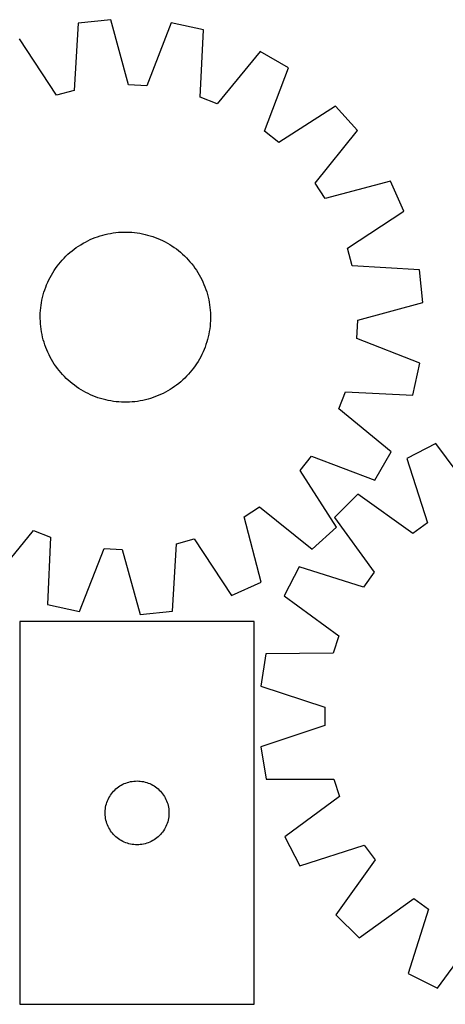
# Model space of a CAD drawing. Header units: millimetres. Extents: x 8 to 1478, y 7 to 473.
# Tile 3 of 5: x 710 to 910, y 10 to 473. Entities that reach past the tile are written whole.
import ezdxf

# ---------------------------------------------------------------- set-up
doc = ezdxf.new("R2010")
doc.units = ezdxf.units.MM
doc.layers.add('CUT', color=7, linetype='CONTINUOUS', true_color=0x000000)

msp = doc.modelspace()

# ---------------------------------------------------------------- linework, layer by layer
at = {"layer": 'CUT'}
for p, q in [((752.535715, 472.959147), (737.233379, 471.356312)), ((760.915188, 442.319969), (752.535715, 472.959147)), ((737.233379, 471.356312), (735.384691, 439.645792)), ((781.034918, 471.455397), (769.477621, 441.868176)), ((796.083607, 468.251101), (781.034918, 471.455397)), ((794.584932, 436.522112), (796.083607, 468.251101)), ((727.101722, 437.429536), (709.664343, 463.979725)), ((822.723275, 458.014212), (802.588678, 433.446494)), ((836.045247, 450.316445), (822.723275, 458.014212)), ((824.815126, 420.6035), (836.045247, 450.316445)), ((769.477621, 441.868176), (760.915188, 442.319969)), ((735.384691, 439.645792), (727.101722, 437.429536)), ((802.588678, 433.446494), (794.584932, 436.522112)), ((858.217704, 432.348475), (831.476722, 415.205119)), ((868.508911, 420.910748), (858.217704, 432.348475)), ((831.476722, 415.205119), (824.815126, 420.6035)), ((848.646627, 396.122355), (868.508911, 420.910748)), ((853.31399, 388.929644), (848.646627, 396.122355)), ((884.043763, 396.970527), (853.31399, 388.929644)), ((890.296831, 382.912444), (884.043763, 396.970527)), ((863.746641, 365.475065), (890.296831, 382.912444)), ((744.056051, 370.0503), (745.223345, 370.515522)), ((745.223345, 370.515522), (746.404676, 370.943848)), ((746.404676, 370.943848), (747.598879, 371.334857)), ((747.598879, 371.334857), (748.804773, 371.688162)), ((748.804773, 371.688162), (750.021171, 372.003414)), ((750.021171, 372.003414), (751.24687, 372.280303)), ((751.24687, 372.280303), (752.480662, 372.518556)), ((752.480662, 372.518556), (753.721329, 372.717936)), ((753.721329, 372.717936), (754.967647, 372.878248)), ((754.967647, 372.878248), (756.218385, 372.999332)), ((756.218385, 372.999332), (757.472309, 373.081071)), ((757.472309, 373.081071), (758.728181, 373.123382)), ((758.728181, 373.123382), (759.984764, 373.126225)), ((759.984764, 373.126225), (761.240815, 373.089596)), ((761.240815, 373.089596), (762.495096, 373.013531)), ((762.495096, 373.013531), (763.746369, 372.898106)), ((763.746369, 372.898106), (764.993399, 372.743435)), ((764.993399, 372.743435), (766.234955, 372.54967)), ((766.234955, 372.54967), (767.469812, 372.317002)), ((767.469812, 372.317002), (768.696752, 372.045661)), ((768.696752, 372.045661), (769.914563, 371.735915)), ((769.914563, 371.735915), (771.122044, 371.388069)), ((771.122044, 371.388069), (772.318003, 371.002468)), ((772.318003, 371.002468), (773.50126, 370.57949)), ((773.50126, 370.57949), (774.670647, 370.119554)), ((735.357839, 365.062816), (736.372765, 365.803716)), ((736.372765, 365.803716), (737.410462, 366.512371)), ((737.410462, 366.512371), (738.469906, 367.188082)), ((738.469906, 367.188082), (739.550052, 367.830181)), ((739.550052, 367.830181), (740.649834, 368.438035)), ((740.649834, 368.438035), (741.768167, 369.011044)), ((741.768167, 369.011044), (742.903946, 369.548642)), ((742.903946, 369.548642), (744.056051, 370.0503)), ((774.670647, 370.119554), (775.82501, 369.623114)), ((775.82501, 369.623114), (776.96321, 369.090659)), ((776.96321, 369.090659), (778.084124, 368.522716)), ((778.084124, 368.522716), (779.186644, 367.919844)), ((779.186644, 367.919844), (780.269684, 367.282638)), ((780.269684, 367.282638), (781.332175, 366.611728)), ((781.332175, 366.611728), (782.373067, 365.907775)), ((782.373067, 365.907775), (783.391334, 365.171474)), ((730.658998, 360.901302), (731.545526, 361.791849)), ((731.545526, 361.791849), (732.459589, 362.654111)), ((732.459589, 362.654111), (733.400286, 363.487236)), ((733.400286, 363.487236), (734.366687, 364.290402)), ((734.366687, 364.290402), (735.357839, 365.062816)), ((783.391334, 365.171474), (784.385971, 364.403552)), ((784.385971, 364.403552), (785.355996, 363.604766)), ((785.355996, 363.604766), (786.300452, 362.775906)), ((786.300452, 362.775906), (787.218407, 361.917788)), ((787.218407, 361.917788), (788.108955, 361.031261)), ((865.962897, 357.192096), (863.746641, 365.475065)), ((726.669012, 356.055962), (727.405313, 357.074229)), ((727.405313, 357.074229), (728.173235, 358.068866)), ((728.173235, 358.068866), (728.97202, 359.038891)), ((728.97202, 359.038891), (729.800881, 359.983347)), ((729.800881, 359.983347), (730.658998, 360.901302)), ((788.108955, 361.031261), (788.971217, 360.117197)), ((788.971217, 360.117197), (789.804342, 359.176501)), ((789.804342, 359.176501), (790.607508, 358.2101)), ((790.607508, 358.2101), (791.379922, 357.218947)), ((791.379922, 357.218947), (792.120822, 356.204022)), ((897.673418, 355.343407), (865.962897, 357.192096)), ((724.054071, 351.767018), (724.656943, 352.869539)), ((724.656943, 352.869539), (725.294149, 353.952579)), ((725.294149, 353.952579), (725.965059, 355.015069)), ((725.965059, 355.015069), (726.669012, 356.055962)), ((792.120822, 356.204022), (792.829477, 355.166325)), ((792.829477, 355.166325), (793.505187, 354.10688)), ((793.505187, 354.10688), (794.147286, 353.026734)), ((794.147286, 353.026734), (794.75514, 351.926952)), ((794.75514, 351.926952), (795.328149, 350.80862)), ((899.276252, 340.041072), (897.673418, 355.343407)), ((721.574319, 346.000898), (721.997297, 347.184155)), ((721.997297, 347.184155), (722.457232, 348.353541)), ((722.457232, 348.353541), (722.953673, 349.507905)), ((722.953673, 349.507905), (723.486127, 350.646104)), ((723.486127, 350.646104), (724.054071, 351.767018)), ((795.328149, 350.80862), (795.865748, 349.672841)), ((795.865748, 349.672841), (796.367406, 348.520736)), ((796.367406, 348.520736), (796.832628, 347.353441)), ((796.832628, 347.353441), (797.260954, 346.17211)), ((720.531126, 342.379646), (720.840872, 343.597458)), ((720.840872, 343.597458), (721.188717, 344.804939)), ((721.188717, 344.804939), (721.574319, 346.000898)), ((797.260954, 346.17211), (797.651963, 344.977908)), ((797.651963, 344.977908), (798.005268, 343.772013)), ((798.005268, 343.772013), (798.32052, 342.555616)), ((798.32052, 342.555616), (798.597409, 341.329916)), ((719.67868, 337.429263), (719.833352, 338.676293)), ((719.833352, 338.676293), (720.027117, 339.917849)), ((720.027117, 339.917849), (720.259785, 341.152707)), ((720.259785, 341.152707), (720.531126, 342.379646)), ((798.597409, 341.329916), (798.835661, 340.096124)), ((798.835661, 340.096124), (799.035042, 338.855457)), ((799.035042, 338.855457), (799.195353, 337.60914)), ((868.637075, 331.661599), (899.276252, 340.041072)), ((719.450562, 333.667658), (719.487191, 334.923709)), ((719.453404, 332.411076), (719.450562, 333.667658)), ((719.487191, 334.923709), (719.563255, 336.17799)), ((719.563255, 336.17799), (719.67868, 337.429263)), ((799.195353, 337.60914), (799.316438, 336.358402)), ((799.316438, 336.358402), (799.398177, 335.104478)), ((799.398177, 335.104478), (799.440488, 333.848605)), ((799.440488, 333.848605), (799.44333, 332.592023)), ((719.495716, 331.155203), (719.453404, 332.411076)), ((719.577454, 329.901279), (719.495716, 331.155203)), ((719.698539, 328.650541), (719.577454, 329.901279)), ((719.858851, 327.404223), (719.698539, 328.650541)), ((799.215212, 328.830417), (799.060541, 327.583388)), ((799.330637, 330.08169), (799.215212, 328.830417)), ((799.406701, 331.335971), (799.330637, 330.08169)), ((799.44333, 332.592023), (799.406701, 331.335971)), ((868.185281, 323.099166), (868.637075, 331.661599)), ((720.058231, 326.163557), (719.858851, 327.404223)), ((720.296483, 324.929765), (720.058231, 326.163557)), ((720.573372, 323.704065), (720.296483, 324.929765)), ((798.634108, 325.106974), (798.362767, 323.880034)), ((798.866775, 326.341831), (798.634108, 325.106974)), ((799.060541, 327.583388), (798.866775, 326.341831)), ((720.888625, 322.487668), (720.573372, 323.704065)), ((721.24193, 321.281773), (720.888625, 322.487668)), ((721.632938, 320.087571), (721.24193, 321.281773)), ((722.061265, 318.906239), (721.632938, 320.087571)), ((797.319573, 320.258783), (796.896596, 319.075526)), ((797.705175, 321.454742), (797.319573, 320.258783)), ((798.053021, 322.662223), (797.705175, 321.454742)), ((798.362767, 323.880034), (798.053021, 322.662223)), ((897.772502, 311.541869), (868.185281, 323.099166)), ((722.526486, 317.738945), (722.061265, 318.906239)), ((723.028144, 316.58684), (722.526486, 317.738945)), ((723.565743, 315.451061), (723.028144, 316.58684)), ((724.138752, 314.332728), (723.565743, 315.451061)), ((795.407765, 315.613576), (794.839821, 314.492663)), ((795.94022, 316.751776), (795.407765, 315.613576)), ((796.43666, 317.906139), (795.94022, 316.751776)), ((796.896596, 319.075526), (796.43666, 317.906139)), ((724.746606, 313.232946), (724.138752, 314.332728)), ((725.388705, 312.1528), (724.746606, 313.232946)), ((726.064415, 311.093356), (725.388705, 312.1528)), ((726.77307, 310.055659), (726.064415, 311.093356)), ((792.22488, 310.203719), (791.48858, 309.185452)), ((792.928833, 311.244612), (792.22488, 310.203719)), ((793.599744, 312.307102), (792.928833, 311.244612)), ((794.236949, 313.390142), (793.599744, 312.307102)), ((794.839821, 314.492663), (794.236949, 313.390142)), ((894.568207, 296.49318), (897.772502, 311.541869)), ((727.513971, 309.040734), (726.77307, 310.055659)), ((728.286385, 308.049581), (727.513971, 309.040734)), ((729.089551, 307.08318), (728.286385, 308.049581)), ((729.922675, 306.142483), (729.089551, 307.08318)), ((730.784937, 305.22842), (729.922675, 306.142483)), ((789.093012, 306.276334), (788.234894, 305.358379)), ((789.921872, 307.22079), (789.093012, 306.276334)), ((790.720658, 308.190815), (789.921872, 307.22079)), ((791.48858, 309.185452), (790.720658, 308.190815)), ((731.675485, 304.341892), (730.784937, 305.22842)), ((732.59344, 303.483775), (731.675485, 304.341892)), ((733.537896, 302.654914), (732.59344, 303.483775)), ((734.507921, 301.856129), (733.537896, 302.654914)), ((735.502558, 301.088207), (734.507921, 301.856129)), ((736.520825, 300.351906), (735.502558, 301.088207)), ((783.536053, 301.196865), (782.521127, 300.455965)), ((784.527205, 301.969279), (783.536053, 301.196865)), ((785.493607, 302.772445), (784.527205, 301.969279)), ((786.434303, 303.60557), (785.493607, 302.772445)), ((787.348366, 304.467831), (786.434303, 303.60557)), ((788.234894, 305.358379), (787.348366, 304.467831)), ((737.561717, 299.647953), (736.520825, 300.351906)), ((738.624208, 298.977043), (737.561717, 299.647953)), ((739.707248, 298.339837), (738.624208, 298.977043)), ((740.809769, 297.736965), (739.707248, 298.339837)), ((741.930682, 297.169021), (740.809769, 297.736965)), ((743.068882, 296.636567), (741.930682, 297.169021)), ((744.223245, 296.140127), (743.068882, 296.636567)), ((775.989946, 296.711038), (774.837841, 296.209381)), ((777.125726, 297.248637), (775.989946, 296.711038)), ((778.244058, 297.821646), (777.125726, 297.248637)), ((779.34384, 298.4295), (778.244058, 297.821646)), ((780.423986, 299.071599), (779.34384, 298.4295)), ((781.483431, 299.74731), (780.423986, 299.071599)), ((782.521127, 300.455965), (781.483431, 299.74731)), ((859.7636, 289.988109), (862.839218, 297.991854)), ((862.839218, 297.991854), (894.568207, 296.49318)), ((745.392632, 295.680191), (744.223245, 296.140127)), ((746.575889, 295.257213), (745.392632, 295.680191)), ((747.771848, 294.871611), (746.575889, 295.257213)), ((748.979329, 294.523766), (747.771848, 294.871611)), ((750.19714, 294.21402), (748.979329, 294.523766)), ((751.42408, 293.942679), (750.19714, 294.21402)), ((752.658937, 293.710011), (751.42408, 293.942679)), ((753.900493, 293.516246), (752.658937, 293.710011)), ((755.147523, 293.361575), (753.900493, 293.516246)), ((756.398796, 293.24615), (755.147523, 293.361575)), ((757.653077, 293.170085), (756.398796, 293.24615)), ((758.909129, 293.133456), (757.653077, 293.170085)), ((760.165711, 293.136299), (758.909129, 293.133456)), ((761.421584, 293.17861), (760.165711, 293.136299)), ((762.675508, 293.260348), (761.421584, 293.17861)), ((763.926246, 293.381433), (762.675508, 293.260348)), ((765.172563, 293.541745), (763.926246, 293.381433)), ((766.41323, 293.741125), (765.172563, 293.541745)), ((767.647022, 293.979377), (766.41323, 293.741125)), ((768.872721, 294.256266), (767.647022, 293.979377)), ((770.089119, 294.571519), (768.872721, 294.256266)), ((771.295014, 294.924824), (770.089119, 294.571519)), ((772.489216, 295.315832), (771.295014, 294.924824)), ((773.670547, 295.744159), (772.489216, 295.315832)), ((774.837841, 296.209381), (773.670547, 295.744159)), ((884.331318, 269.853512), (859.7636, 289.988109)), ((905.346757, 273.708045), (891.657863, 266.683465)), ((924.232523, 248.16783), (905.346757, 273.708045)), ((876.633551, 256.53154), (884.331318, 269.853512)), ((841.522225, 261.100064), (846.920605, 267.76166)), ((846.920605, 267.76166), (876.633551, 256.53154)), ((891.657863, 266.683465), (901.393901, 236.447983)), ((858.665581, 234.359083), (841.522225, 261.100064)), ((868.617865, 249.842315), (857.769668, 238.931441)), ((894.471657, 231.38815), (868.617865, 249.842315)), ((815.24675, 239.262797), (822.439461, 243.93016)), ((822.439461, 243.93016), (847.227854, 224.067875)), ((823.287632, 208.533023), (815.24675, 239.262797)), ((857.769668, 238.931441), (876.372467, 213.184391)), ((901.393901, 236.447983), (894.471657, 231.38815)), ((696.170618, 208.245469), (716.305214, 232.813187)), ((716.305214, 232.813187), (724.30896, 229.737568)), ((847.227854, 224.067875), (858.665581, 234.359083)), ((724.30896, 229.737568), (722.810286, 198.00858)), ((783.509201, 226.613889), (791.792171, 228.830145)), ((791.792171, 228.830145), (809.22955, 202.279955)), ((737.858975, 194.804284), (749.416272, 224.391505)), ((749.416272, 224.391505), (757.978704, 223.939711)), ((757.978704, 223.939711), (766.358177, 193.300534)), ((781.660513, 194.903369), (783.509201, 226.613889)), ((841.061529, 215.794805), (834.115926, 202.06567)), ((871.352597, 206.233113), (841.061529, 215.794805)), ((876.372467, 213.184391), (871.352597, 206.233113)), ((809.22955, 202.279955), (823.287632, 208.533023)), ((834.115926, 202.06567), (859.764516, 183.327352)), ((722.810286, 198.00858), (737.858975, 194.804284)), ((766.358177, 193.300534), (781.660513, 194.903369)), ((709.926231, 190.07693), (709.926231, 10.07693)), ((819.926231, 190.07693), (709.926231, 190.07693)), ((819.926231, 10.07693), (819.926231, 190.07693)), ((859.764516, 183.327352), (857.138398, 175.165068)), ((825.375155, 174.898323), (823.01203, 159.694831)), ((857.138398, 175.165068), (825.375155, 174.898323)), ((823.01203, 159.694831), (853.195748, 149.799481)), ((853.195748, 149.799481), (853.220446, 141.225173)), ((853.220446, 141.225173), (823.094235, 131.156101)), ((823.094235, 131.156101), (825.544907, 115.966475)), ((825.544907, 115.966475), (857.30916, 115.88272)), ((857.30916, 115.88272), (859.982256, 107.7357)), ((754.457068, 110.819213), (755.023949, 111.343909)), ((755.023949, 111.343909), (755.617089, 111.838728)), ((755.617089, 111.838728), (756.234914, 112.302355)), ((756.234914, 112.302355), (756.875788, 112.733564)), ((756.875788, 112.733564), (757.53801, 113.131209)), ((757.53801, 113.131209), (758.219824, 113.494237)), ((758.219824, 113.494237), (758.919422, 113.821684)), ((758.919422, 113.821684), (759.634949, 114.112683)), ((759.634949, 114.112683), (760.364508, 114.366461)), ((760.364508, 114.366461), (761.106164, 114.582346)), ((761.106164, 114.582346), (761.85795, 114.759766)), ((761.85795, 114.759766), (762.617872, 114.898249)), ((762.617872, 114.898249), (763.383916, 114.997429)), ((763.383916, 114.997429), (764.154049, 115.057042)), ((764.154049, 115.057042), (764.926231, 115.07693)), ((764.926231, 115.07693), (765.698412, 115.057042)), ((765.698412, 115.057042), (766.468546, 114.997429)), ((766.468546, 114.997429), (767.234589, 114.898249)), ((767.234589, 114.898249), (767.994512, 114.759766)), ((767.994512, 114.759766), (768.746298, 114.582346)), ((768.746298, 114.582346), (769.487953, 114.366461)), ((769.487953, 114.366461), (770.217512, 114.112683)), ((770.217512, 114.112683), (770.933039, 113.821684)), ((770.933039, 113.821684), (771.632638, 113.494237)), ((771.632638, 113.494237), (772.314452, 113.131209)), ((772.314452, 113.131209), (772.976674, 112.733564)), ((772.976674, 112.733564), (773.617547, 112.302355)), ((773.617547, 112.302355), (774.235373, 111.838728)), ((774.235373, 111.838728), (774.828513, 111.343909)), ((774.828513, 111.343909), (775.395393, 110.819213)), ((751.340697, 106.435646), (751.686049, 107.126582)), ((751.686049, 107.126582), (752.066511, 107.798822)), ((752.066511, 107.798822), (752.481076, 108.450586)), ((752.481076, 108.450586), (752.928642, 109.080145)), ((752.928642, 109.080145), (753.408024, 109.685828)), ((753.408024, 109.685828), (753.91795, 110.26603)), ((753.91795, 110.26603), (754.457068, 110.819213)), ((775.395393, 110.819213), (775.934511, 110.26603)), ((775.934511, 110.26603), (776.444437, 109.685828)), ((776.444437, 109.685828), (776.923819, 109.080145)), ((776.923819, 109.080145), (777.371386, 108.450586)), ((777.371386, 108.450586), (777.78595, 107.798822)), ((777.78595, 107.798822), (778.166413, 107.126582)), ((778.166413, 107.126582), (778.511765, 106.435646)), ((859.982256, 107.7357), (834.442041, 88.849933)), ((749.970968, 101.234562), (750.050391, 102.002906)), ((750.050391, 102.002906), (750.169261, 102.766142)), ((750.169261, 102.766142), (750.327265, 103.522247)), ((750.327265, 103.522247), (750.523983, 104.269215)), ((750.523983, 104.269215), (750.758892, 105.005066)), ((750.758892, 105.005066), (751.031371, 105.727849)), ((751.031371, 105.727849), (751.340697, 106.435646)), ((778.511765, 106.435646), (778.82109, 105.727849)), ((778.82109, 105.727849), (779.093569, 105.005066)), ((779.093569, 105.005066), (779.328479, 104.269215)), ((779.328479, 104.269215), (779.525196, 103.522247)), ((779.525196, 103.522247), (779.6832, 102.766142)), ((779.6832, 102.766142), (779.802071, 102.002906)), ((779.802071, 102.002906), (779.881494, 101.234562)), ((749.931204, 100.463149), (749.970968, 101.234562)), ((749.931204, 99.690712), (749.931204, 100.463149)), ((749.970968, 98.919298), (749.931204, 99.690712)), ((750.050391, 98.150955), (749.970968, 98.919298)), ((750.169261, 97.387719), (750.050391, 98.150955)), ((750.327265, 96.631614), (750.169261, 97.387719)), ((779.6832, 97.387719), (779.525196, 96.631614)), ((779.802071, 98.150955), (779.6832, 97.387719)), ((779.881494, 98.919298), (779.802071, 98.150955)), ((779.881494, 101.234562), (779.921258, 100.463149)), ((779.921258, 99.690712), (779.881494, 98.919298)), ((779.921258, 100.463149), (779.921258, 99.690712)), ((750.523983, 95.884646), (750.327265, 96.631614)), ((750.758892, 95.148795), (750.523983, 95.884646)), ((751.031371, 94.426012), (750.758892, 95.148795)), ((751.340697, 93.718215), (751.031371, 94.426012)), ((751.686049, 93.027279), (751.340697, 93.718215)), ((752.066511, 92.355038), (751.686049, 93.027279)), ((778.166413, 93.027279), (777.78595, 92.355038)), ((778.511765, 93.718215), (778.166413, 93.027279)), ((778.82109, 94.426012), (778.511765, 93.718215)), ((779.093569, 95.148795), (778.82109, 94.426012)), ((779.328479, 95.884646), (779.093569, 95.148795)), ((779.525196, 96.631614), (779.328479, 95.884646)), ((752.481076, 91.703275), (752.066511, 92.355038)), ((752.928642, 91.073716), (752.481076, 91.703275)), ((753.408024, 90.468033), (752.928642, 91.073716)), ((753.91795, 89.88783), (753.408024, 90.468033)), ((754.457068, 89.334648), (753.91795, 89.88783)), ((755.023949, 88.809951), (754.457068, 89.334648)), ((755.617089, 88.315133), (755.023949, 88.809951)), ((756.234914, 87.851505), (755.617089, 88.315133)), ((774.235373, 88.315133), (773.617547, 87.851505)), ((774.828513, 88.809951), (774.235373, 88.315133)), ((775.395393, 89.334648), (774.828513, 88.809951)), ((775.934511, 89.88783), (775.395393, 89.334648)), ((776.444437, 90.468033), (775.934511, 89.88783)), ((776.923819, 91.073716), (776.444437, 90.468033)), ((777.371386, 91.703275), (776.923819, 91.073716)), ((777.78595, 92.355038), (777.371386, 91.703275)), ((834.442041, 88.849933), (841.466622, 75.161039)), ((756.875788, 87.420297), (756.234914, 87.851505)), ((757.53801, 87.022652), (756.875788, 87.420297)), ((758.219824, 86.659624), (757.53801, 87.022652)), ((758.919422, 86.332177), (758.219824, 86.659624)), ((759.634949, 86.041178), (758.919422, 86.332177)), ((760.364508, 85.7874), (759.634949, 86.041178)), ((761.106164, 85.571515), (760.364508, 85.7874)), ((761.85795, 85.394095), (761.106164, 85.571515)), ((762.617872, 85.255612), (761.85795, 85.394095)), ((763.383916, 85.156432), (762.617872, 85.255612)), ((764.154049, 85.096819), (763.383916, 85.156432)), ((764.926231, 85.07693), (764.154049, 85.096819)), ((765.698412, 85.096819), (764.926231, 85.07693)), ((766.468546, 85.156432), (765.698412, 85.096819)), ((767.234589, 85.255612), (766.468546, 85.156432)), ((767.994512, 85.394095), (767.234589, 85.255612)), ((768.746298, 85.571515), (767.994512, 85.394095)), ((769.487953, 85.7874), (768.746298, 85.571515)), ((770.217512, 86.041178), (769.487953, 85.7874)), ((770.933039, 86.332177), (770.217512, 86.041178)), ((771.632638, 86.659624), (770.933039, 86.332177)), ((772.314452, 87.022652), (771.632638, 86.659624)), ((772.976674, 87.420297), (772.314452, 87.022652)), ((773.617547, 87.851505), (772.976674, 87.420297)), ((841.466622, 75.161039), (871.702103, 84.897077)), ((871.702103, 84.897077), (876.761936, 77.974833)), ((876.761936, 77.974833), (858.307771, 52.121041)), ((869.218645, 41.272844), (894.965695, 59.875644)), ((894.965695, 59.875644), (901.916973, 54.855773)), ((858.307771, 52.121041), (869.218645, 41.272844)), ((901.916973, 54.855773), (892.355281, 24.564706)), ((906.084416, 17.619102), (924.822734, 43.267693)), ((892.355281, 24.564706), (906.084416, 17.619102)), ((709.926231, 10.07693), (819.926231, 10.07693))]:
    msp.add_line(p, q, dxfattribs=at)

doc.saveas('drawing.dxf')
